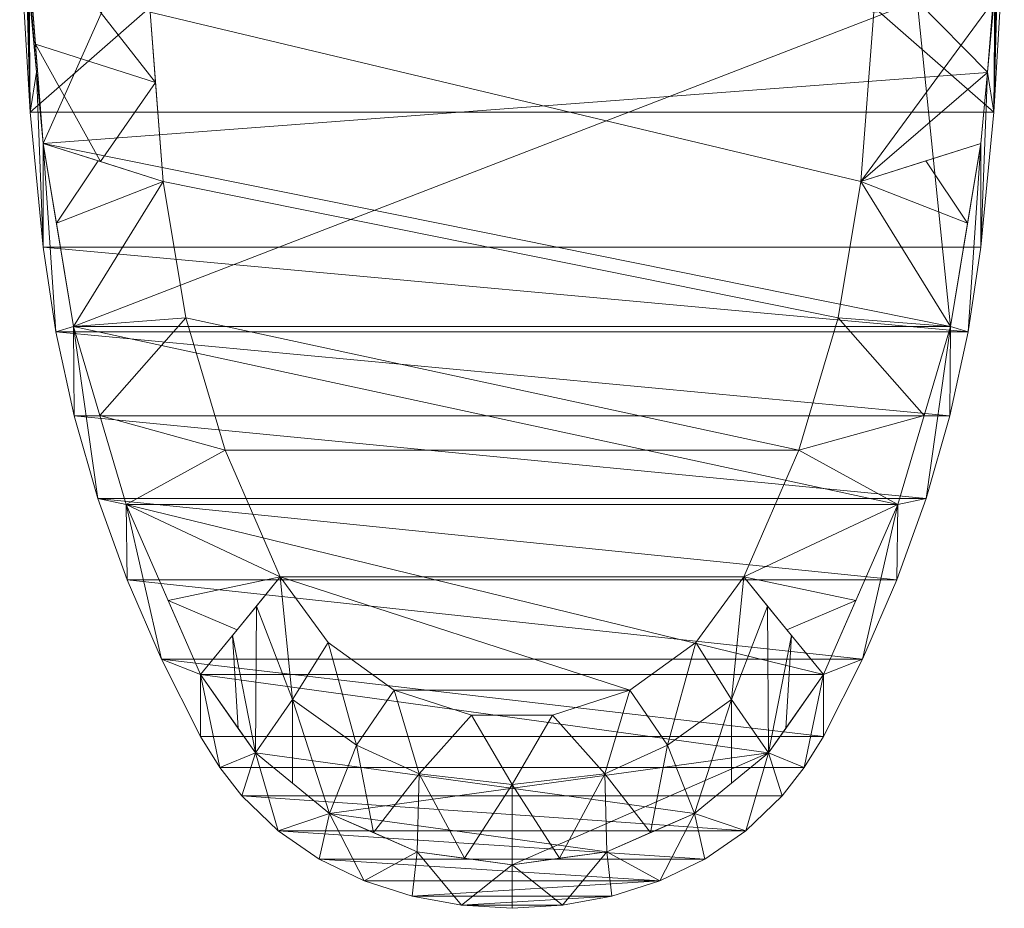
# Model space of a CAD drawing. Header units: millimetres. Extents: x -244 to 208, y -815 to -25.
# Tile 1 of 7: x -208 to 208, y -815 to -440. Entities that reach past the tile are written whole.
import ezdxf

# ---------------------------------------------------------------- set-up
doc = ezdxf.new("R2010")
doc.units = ezdxf.units.MM
doc.layers.add('M-520-M_DRAINAGE_FW', color=2, linetype='Continuous', lineweight=30)

# ---------------------------------------------------------------- blocks, each defined once
blk = doc.blocks.new('CEAS5017-0110400T0 - Aerozen G2 Smart Toilet-3819-3D View 1')
at = {"layer": 'M-520-M_DRAINAGE_FW', "lineweight": 9}
mesh = blk.add_polyface(dxfattribs=at)
corners = [(-207.63, -25, 393.63), (207.63, -25, 393.63), (207.63, -25.36, 393.63), (-207.63, -25.36, 393.63), (197.75, -492.34, 393.63), (184.92, -569.6, 393.63), (162.66, -644.69, 393.63), (131.31, -716.46, 393.63), (108.17, -749.51, 393.63), (76.94, -775.06, 393.63), (39.97, -791.19, 393.63), (0, -796.71, 393.63), (-39.97, -791.19, 393.63), (-76.94, -775.06, 393.63), (-108.17, -749.51, 393.63), (-131.31, -716.46, 393.63), (-162.66, -644.69, 393.63), (-184.92, -569.6, 393.63), (-197.75, -492.34, 393.63), (-200.6, -462.31, 393.63), (-202.97, -432.25, 393.63), (-170.86, -432.25, 393.63), (-170.86, -427.71, 393.63), (170.86, -427.71, 393.63), (170.86, -432.25, 393.63), (202.97, -432.25, 393.63), (200.6, -462.31, 393.63)]
mesh.append_faces([[corners[k] for k in face] for face in [(0, 1, 2, 3)]])
mesh.append_faces([[corners[k] for k in face] for face in [(21, 24, 17, 18), (17, 24, 5, 6)]], dxfattribs={"vtx0": -1, "vtx1": -1, "vtx3": -1})
mesh.append_faces([[corners[k] for k in face] for face in [(4, 5, 24, 26)]], dxfattribs={"vtx1": -1, "vtx2": -1})
mesh.append_faces([[corners[k] for k in face] for face in [(6, 7, 16, 17), (7, 8, 15, 16), (9, 10, 13, 14), (8, 9, 14, 15)]], dxfattribs={"vtx1": -1, "vtx3": -1})
mesh.append_faces([[corners[k] for k in face] for face in [(24, 25, 26), (19, 20, 21, 18)]], dxfattribs={"vtx2": -1})
mesh.append_faces([[corners[k] for k in face] for face in [(21, 22, 23, 24), (10, 11, 12, 13)]], dxfattribs={"vtx3": -1})
mesh = blk.add_polyface(dxfattribs=at)
corners = [(-207.63, -300.3, 390.43), (-205.16, -396.45, 390.43), (-197.75, -492.34, 390.43), (-184.92, -569.6, 390.43), (-162.66, -644.69, 390.43), (-131.31, -716.46, 390.43), (-108.17, -749.51, 390.43), (-76.94, -775.06, 390.43), (-39.97, -791.19, 390.43), (0, -796.71, 390.43), (39.97, -791.19, 390.43), (76.94, -775.06, 390.43), (108.17, -749.51, 390.43), (131.31, -716.46, 390.43), (162.66, -644.69, 390.43), (184.92, -569.6, 390.43), (197.75, -492.34, 390.43), (200.6, -462.4, 390.43), (202.96, -432.44, 390.43), (203.12, -430.19, 390.43), (203.27, -427.94, 390.43), (206.54, -364.16, 390.43), (207.63, -300.3, 390.43), (207.63, -30.28, 390.43), (-207.63, -30.28, 390.43)]
mesh.append_faces([[corners[k] for k in face] for face in [(7, 12, 5, 6), (3, 15, 2)]], dxfattribs={"vtx0": -1, "vtx1": -1})
mesh.append_faces([[corners[k] for k in face] for face in [(18, 1, 2, 17), (1, 18, 19)]], dxfattribs={"vtx0": -1, "vtx2": -1})
mesh.append_faces([[corners[k] for k in face] for face in [(1, 19, 20, 21), (12, 7, 8, 9)]], dxfattribs={"vtx0": -1, "vtx3": -1})
mesh.append_faces([[corners[k] for k in face] for face in [(24, 0, 22, 23)]], dxfattribs={"vtx1": -1})
mesh.append_faces([[corners[k] for k in face] for face in [(16, 17, 2, 15), (12, 13, 5)]], dxfattribs={"vtx1": -1, "vtx2": -1})
mesh.append_faces([[corners[k] for k in face] for face in [(0, 1, 21, 22), (3, 4, 14, 15), (4, 5, 13, 14)]], dxfattribs={"vtx1": -1, "vtx3": -1})
mesh.append_faces([[corners[k] for k in face] for face in [(9, 10, 11, 12)]], dxfattribs={"vtx3": -1})
mesh = blk.add_polyface(dxfattribs=at)
corners = [(154.51, -365.49), (152.67, -437.04), (147.16, -508.4), (137.61, -565.89), (121.04, -621.77), (97.71, -675.18), (77.51, -702.87), (49.75, -722.98), (17.14, -733.55), (-17.14, -733.55), (-49.75, -722.98), (-77.51, -702.87), (-97.71, -675.18), (-121.04, -621.77), (-137.61, -565.89), (-147.16, -508.4), (-152.67, -437.04), (-154.51, -365.49), (-154.51, -63.04), (154.51, -63.04)]
mesh.append_faces([[corners[k] for k in face] for face in [(13, 4, 5, 12), (4, 13, 14)]], dxfattribs={"vtx0": -1, "vtx2": -1})
mesh.append_faces([[corners[k] for k in face] for face in [(0, 1, 17), (6, 7, 12, 5)]], dxfattribs={"vtx1": -1, "vtx2": -1})
mesh.append_faces([[corners[k] for k in face] for face in [(1, 2, 16, 17), (2, 3, 15, 16), (14, 15, 3, 4)]], dxfattribs={"vtx1": -1, "vtx3": -1})
mesh.append_faces([[corners[k] for k in face] for face in [(18, 19, 0, 17)]], dxfattribs={"vtx2": -1})
mesh.append_faces([[corners[k] for k in face] for face in [(10, 11, 12, 7)]], dxfattribs={"vtx2": -1, "vtx3": -1})
mesh.append_faces([[corners[k] for k in face] for face in [(7, 8, 9, 10)]], dxfattribs={"vtx3": -1})
mesh = blk.add_polyface(dxfattribs=at)
corners = [(207.63, -218.62, 565), (-207.63, -218.62, 565), (-207.63, -240.64, 557.39), (-207.63, -262.73, 550), (-175.36, -262.73, 550), (-170.86, -262.73, 550), (-170.86, -275.31, 545.89), (-170.86, -287.92, 541.84), (-170.86, -300.56, 537.87), (-170.86, -313.21, 533.96), (-170.62, -315.36, 533.3), (-169.93, -317.42, 532.68), (-168.8, -319.29, 532.11), (-167.27, -320.88, 531.63), (-165.41, -322.11, 531.25), (-163.31, -322.9, 531.01), (-161.07, -323.21, 530.92), (-96.65, -324.3, 530.59), (-32.22, -324.85, 530.43), (32.22, -324.85, 530.43), (96.65, -324.3, 530.59), (161.07, -323.21, 530.92), (163.31, -322.9, 531.02), (165.41, -322.11, 531.25), (167.27, -320.88, 531.63), (168.8, -319.29, 532.11), (169.93, -317.41, 532.68), (170.62, -315.36, 533.3), (170.86, -313.21, 533.96), (170.86, -300.56, 537.87), (170.86, -287.92, 541.84), (170.86, -275.31, 545.89), (170.86, -262.73, 550), (175.36, -262.73, 550), (207.63, -262.73, 550), (207.63, -240.64, 557.39), (-113.88, -767.65, 440.62), (113.88, -767.65, 440.62), (123.28, -755.61, 441.96), (131.31, -742.63, 443.47), (147.83, -709.99, 447.58), (162.3, -676.46, 452.26), (174.61, -642.17, 457.53), (184.68, -607.25, 463.41), (192.42, -571.85, 469.91), (197.75, -536.13, 477), (203.21, -479.18, 489.45), (206.52, -422.39, 503.29), (207.63, -365.87, 518.49), (207.63, -316.31, 533.01), (207.63, -267.06, 548.57), (175.36, -267.06, 548.57), (175.36, -290.1, 541.15), (175.36, -313.21, 533.96), (175.02, -316.33, 533.01), (174.01, -319.31, 532.1), (172.37, -322.03, 531.28), (170.15, -324.34, 530.58), (167.46, -326.12, 530.05), (164.41, -327.27, 529.7), (161.16, -327.7, 529.57), (96.7, -328.8, 529.25), (32.24, -329.35, 529.08), (-32.24, -329.35, 529.08), (-96.7, -328.8, 529.25), (-161.16, -327.7, 529.57), (-164.41, -327.27, 529.7), (-167.46, -326.12, 530.05), (-170.16, -324.33, 530.58), (-172.37, -322.02, 531.28), (-174.01, -319.31, 532.1), (-175.02, -316.32, 533.01), (-175.36, -313.21, 533.96), (-175.36, -290.1, 541.15), (-175.36, -267.06, 548.57), (-207.63, -267.06, 548.57), (-207.63, -316.31, 533.01), (-207.63, -365.87, 518.49), (-206.52, -422.39, 503.29), (-203.21, -479.18, 489.45), (-197.75, -536.13, 477), (-192.42, -571.86, 469.9), (-184.68, -607.26, 463.41), (-174.61, -642.17, 457.53), (-162.3, -676.46, 452.26), (-147.83, -709.99, 447.58), (-131.31, -742.63, 443.47), (-123.28, -755.61, 441.96), (207.63, -291.68, 540.79), (-207.63, -291.68, 540.79)]
mesh.append_faces([[corners[k] for k in face] for face in [(35, 32, 33, 34), (38, 87, 36, 37)]], dxfattribs={"vtx0": -1})
mesh.append_faces([[corners[k] for k in face] for face in [(18, 8, 17), (11, 17, 10), (14, 16, 13), (28, 20, 27), (24, 21, 23), (10, 17, 9), (31, 19, 30), (29, 20, 28), (30, 19, 29), (42, 83, 41), (40, 85, 39), (73, 89, 72), (68, 77, 67), (67, 77, 66), (72, 76, 71), (77, 68, 76), (58, 48, 57), (54, 49, 53), (56, 49, 55), (59, 48, 58)]], dxfattribs={"vtx0": -1, "vtx1": -1})
mesh.append_faces([[corners[k] for k in face] for face in [(35, 2, 5, 32)]], dxfattribs={"vtx0": -1, "vtx1": -1, "vtx2": -1, "vtx3": -1})
mesh.append_faces([[corners[k] for k in face] for face in [(11, 16, 17), (16, 12, 13), (16, 11, 12), (21, 24, 25), (18, 7, 8), (32, 5, 6, 31), (39, 85, 86), (40, 84, 85), (39, 86, 87, 38), (78, 63, 64), (44, 80, 81), (46, 79, 80, 45), (42, 82, 83), (64, 77, 78), (82, 42, 43), (62, 46, 47), (76, 68, 69), (77, 64, 65), (77, 65, 66), (76, 70, 71), (48, 59, 60), (48, 60, 61), (49, 56, 57), (49, 54, 55), (88, 52, 53), (53, 49, 88)]], dxfattribs={"vtx0": -1, "vtx2": -1})
mesh.append_faces([[corners[k] for k in face] for face in [(15, 16, 14), (74, 75, 73), (51, 52, 50)]], dxfattribs={"vtx1": -1})
mesh.append_faces([[corners[k] for k in face] for face in [(20, 21, 26), (25, 26, 21), (26, 27, 20), (19, 20, 29), (6, 7, 18), (8, 9, 17), (83, 84, 41), (78, 79, 63), (81, 82, 43), (40, 41, 84), (43, 44, 81), (44, 45, 80), (47, 48, 61), (61, 62, 47), (88, 50, 52), (75, 89, 73), (89, 76, 72), (69, 70, 76), (48, 49, 57)]], dxfattribs={"vtx1": -1, "vtx2": -1})
mesh.append_faces([[corners[k] for k in face] for face in [(18, 19, 31, 6), (62, 63, 79, 46)]], dxfattribs={"vtx1": -1, "vtx2": -1, "vtx3": -1})
mesh.append_faces([[corners[k] for k in face] for face in [(21, 22, 23), (0, 1, 2, 35)]], dxfattribs={"vtx2": -1})
mesh.append_faces([[corners[k] for k in face] for face in [(2, 3, 4, 5)]], dxfattribs={"vtx3": -1})
mesh = blk.add_polyface(dxfattribs=at)
corners = [(-197.75, -492.34, 393.63), (-197.75, -536.13, 477), (-203.21, -479.18, 489.45), (-206.52, -422.39, 503.29), (-207.63, -365.87, 518.49), (-207.63, -326.99, 444.45), (-206.97, -369.46, 430.67), (-204.99, -411.89, 416.9), (-204.54, -418.42, 413.91), (-204.07, -424.08, 409.5), (-203.59, -428.58, 403.92), (-203.26, -430.98, 398.98), (-202.97, -432.25, 393.63), (-200.6, -462.31, 393.63), (-207.63, -324.87, 440.41), (-207.63, -300.3, 393.63), (-207.58, -314.47, 393.63), (-207.42, -328.63, 393.63), (-207.15, -342.8, 393.63), (-206.77, -356.96, 393.63), (-206.29, -371.12, 393.63), (-205.7, -385.28, 393.63), (-205, -399.43, 393.63), (-204.2, -413.57, 393.63), (-203.29, -427.71, 393.63), (-203.5, -426.64, 397.73), (-203.76, -424.77, 401.52), (-204.16, -420.92, 406.3), (-204.56, -416.08, 410.07), (-204.94, -410.5, 412.62), (-206.96, -367.71, 426.51)]
mesh.append_faces([[corners[k] for k in face] for face in [(25, 23, 24)]], dxfattribs={"vtx0": -1})
mesh.append_faces([[corners[k] for k in face] for face in [(3, 7, 2), (6, 3, 5), (11, 13, 10), (10, 2, 9), (18, 30, 17), (30, 20, 29), (29, 21, 28), (21, 29, 20)]], dxfattribs={"vtx0": -1, "vtx1": -1})
mesh.append_faces([[corners[k] for k in face] for face in [(10, 13, 2)]], dxfattribs={"vtx0": -1, "vtx1": -1, "vtx2": -1})
mesh.append_faces([[corners[k] for k in face] for face in [(2, 7, 8), (3, 6, 7), (13, 1, 2), (30, 15, 16), (28, 21, 22), (26, 22, 23), (22, 26, 27), (23, 25, 26)]], dxfattribs={"vtx0": -1, "vtx2": -1})
mesh.append_faces([[corners[k] for k in face] for face in [(4, 5, 3), (12, 13, 11), (14, 15, 30)]], dxfattribs={"vtx1": -1})
mesh.append_faces([[corners[k] for k in face] for face in [(8, 9, 2), (16, 17, 30), (19, 20, 30), (18, 19, 30), (27, 28, 22)]], dxfattribs={"vtx1": -1, "vtx2": -1})
mesh.append_faces([[corners[k] for k in face] for face in [(13, 0, 1)]], dxfattribs={"vtx2": -1})
mesh = blk.add_polyface(dxfattribs=at)
corners = [(-154.51, -365.49), (-152.67, -437.04), (-147.16, -508.4), (-197.75, -492.34, 390.43), (-205.16, -396.45, 390.43), (-207.63, -300.3, 390.43), (-173.48, -500.04, 203.11), (-200.98, -450.53, 390.43), (-150.39, -466.58), (-206.55, -342.22, 390.43), (-182.14, -331.58, 203.11), (-153.43, -407.41)]
mesh.append_faces([[corners[k] for k in face] for face in [(7, 8, 6), (10, 11, 9)]], dxfattribs={"vtx0": -1, "vtx1": -1, "vtx2": -1})
mesh.append_faces([[corners[k] for k in face] for face in [(8, 7, 4), (4, 11, 1), (11, 4, 9)]], dxfattribs={"vtx0": -1, "vtx2": -1})
mesh.append_faces([[corners[k] for k in face] for face in [(1, 8, 4)]], dxfattribs={"vtx1": -1, "vtx2": -1})
mesh.append_faces([[corners[k] for k in face] for face in [(8, 2, 6), (6, 3, 7), (10, 0, 11), (9, 5, 10)]], dxfattribs={"vtx2": -1})
mesh = blk.add_polyface(dxfattribs=at)
corners = [(147.16, -508.4), (152.67, -437.04), (154.51, -365.49), (207.63, -300.3, 390.43), (206.54, -364.16, 390.43), (203.27, -427.94, 390.43), (203.12, -430.19, 390.43), (202.96, -432.44, 390.43), (200.6, -462.4, 390.43), (197.75, -492.34, 390.43)]
mesh.append_faces([[corners[k] for k in face] for face in [(7, 1, 6)]], dxfattribs={"vtx0": -1, "vtx1": -1})
mesh.append_faces([[corners[k] for k in face] for face in [(4, 1, 2), (1, 4, 5), (1, 5, 6), (7, 0, 1), (0, 7, 8)]], dxfattribs={"vtx0": -1, "vtx2": -1})
mesh.append_faces([[corners[k] for k in face] for face in [(3, 4, 2)]], dxfattribs={"vtx1": -1})
mesh.append_faces([[corners[k] for k in face] for face in [(8, 9, 0)]], dxfattribs={"vtx2": -1})
mesh = blk.add_polyface(dxfattribs=at)
corners = [(197.75, -536.13, 477), (197.75, -492.34, 393.63), (200.6, -462.31, 393.63), (202.97, -432.25, 393.63), (203.26, -430.98, 398.98), (203.59, -428.58, 403.92), (204.07, -424.08, 409.5), (204.54, -418.42, 413.91), (204.99, -411.89, 416.9), (206.97, -369.46, 430.67), (207.63, -326.99, 444.45), (207.63, -365.87, 518.49), (206.52, -422.39, 503.29), (203.21, -479.18, 489.45), (207.63, -300.3, 393.63), (207.63, -324.87, 440.41), (206.96, -367.71, 426.51), (204.94, -410.5, 412.62), (204.56, -416.08, 410.07), (204.16, -420.92, 406.3), (203.76, -424.77, 401.52), (203.5, -426.64, 397.73), (203.29, -427.71, 393.63), (204.2, -413.57, 393.63), (205, -399.43, 393.63), (205.7, -385.28, 393.63), (206.29, -371.12, 393.63), (206.77, -356.96, 393.63), (207.15, -342.8, 393.63), (207.42, -328.63, 393.63), (207.58, -314.47, 393.63)]
mesh.append_faces([[corners[k] for k in face] for face in [(4, 2, 3)]], dxfattribs={"vtx0": -1})
mesh.append_faces([[corners[k] for k in face] for face in [(0, 2, 13), (8, 13, 7), (9, 12, 8), (7, 13, 6), (21, 23, 20), (20, 24, 19), (17, 26, 16), (29, 16, 28), (14, 16, 30), (26, 17, 25)]], dxfattribs={"vtx0": -1, "vtx1": -1})
mesh.append_faces([[corners[k] for k in face] for face in [(5, 13, 2)]], dxfattribs={"vtx0": -1, "vtx1": -1, "vtx2": -1})
mesh.append_faces([[corners[k] for k in face] for face in [(13, 5, 6), (8, 12, 13), (12, 9, 10), (20, 23, 24), (25, 17, 18), (18, 24, 25), (16, 26, 27), (16, 27, 28), (16, 29, 30)]], dxfattribs={"vtx0": -1, "vtx2": -1})
mesh.append_faces([[corners[k] for k in face] for face in [(4, 5, 2), (18, 19, 24)]], dxfattribs={"vtx1": -1, "vtx2": -1})
mesh.append_faces([[corners[k] for k in face] for face in [(0, 1, 2), (10, 11, 12), (21, 22, 23), (14, 15, 16)]], dxfattribs={"vtx2": -1})
mesh = blk.add_polyface(dxfattribs=at)
corners = [(-197.75, -492.34, 393.63), (-184.92, -569.6, 393.63), (-162.66, -644.69, 393.63), (-131.31, -716.46, 393.63), (-131.31, -742.63, 443.47), (-147.83, -709.99, 447.58), (-162.3, -676.46, 452.26), (-174.61, -642.17, 457.53), (-184.68, -607.26, 463.41), (-192.42, -571.86, 469.9), (-197.75, -536.13, 477)]
mesh.append_faces([[corners[k] for k in face] for face in [(5, 3, 4)]], dxfattribs={"vtx0": -1})
mesh.append_faces([[corners[k] for k in face] for face in [(2, 7, 1)]], dxfattribs={"vtx0": -1, "vtx1": -1})
mesh.append_faces([[corners[k] for k in face] for face in [(1, 7, 8), (5, 2, 3)]], dxfattribs={"vtx0": -1, "vtx2": -1})
mesh.append_faces([[corners[k] for k in face] for face in [(0, 1, 9), (8, 9, 1), (6, 7, 2), (5, 6, 2)]], dxfattribs={"vtx1": -1, "vtx2": -1})
mesh.append_faces([[corners[k] for k in face] for face in [(9, 10, 0)]], dxfattribs={"vtx2": -1})
mesh = blk.add_polyface(dxfattribs=at)
corners = [(-147.16, -508.4), (-137.61, -565.89), (-121.04, -621.77), (-97.71, -675.18), (-131.31, -716.46, 390.43), (-162.66, -644.69, 390.43), (-184.92, -569.6, 390.43), (-197.75, -492.34, 390.43), (-115.93, -697.57, 211.75), (-144.98, -685.16, 390.43), (-192.15, -526.03, 390.43), (-174.6, -499.69, 211.75), (-173.79, -607.14, 390.43)]
mesh.append_faces([[corners[k] for k in face] for face in [(3, 5, 2), (12, 2, 5), (2, 12, 1)]], dxfattribs={"vtx0": -1, "vtx1": -1})
mesh.append_faces([[corners[k] for k in face] for face in [(3, 9, 5), (10, 11, 0), (6, 0, 1), (0, 6, 10)]], dxfattribs={"vtx0": -1, "vtx2": -1})
mesh.append_faces([[corners[k] for k in face] for face in [(3, 8, 9), (12, 6, 1)]], dxfattribs={"vtx1": -1, "vtx2": -1})
mesh.append_faces([[corners[k] for k in face] for face in [(8, 4, 9), (10, 7, 11)]], dxfattribs={"vtx2": -1})
mesh = blk.add_polyface(dxfattribs=at)
corners = [(97.71, -675.18), (121.04, -621.77), (137.61, -565.89), (147.16, -508.4), (197.75, -492.34, 390.43), (184.92, -569.6, 390.43), (162.66, -644.69, 390.43), (131.31, -716.46, 390.43), (174.6, -499.69, 211.75), (192.15, -526.03, 390.43), (144.98, -685.16, 390.43), (115.93, -697.57, 211.75), (173.79, -607.14, 390.43)]
mesh.append_faces([[corners[k] for k in face] for face in [(3, 5, 2), (12, 2, 5), (2, 12, 1)]], dxfattribs={"vtx0": -1, "vtx1": -1})
mesh.append_faces([[corners[k] for k in face] for face in [(3, 9, 5), (10, 11, 0), (6, 0, 1), (0, 6, 10)]], dxfattribs={"vtx0": -1, "vtx2": -1})
mesh.append_faces([[corners[k] for k in face] for face in [(3, 8, 9), (12, 6, 1)]], dxfattribs={"vtx1": -1, "vtx2": -1})
mesh.append_faces([[corners[k] for k in face] for face in [(8, 4, 9), (10, 7, 11)]], dxfattribs={"vtx2": -1})
mesh = blk.add_polyface(dxfattribs=at)
corners = [(131.31, -716.46, 393.63), (162.66, -644.69, 393.63), (184.92, -569.6, 393.63), (197.75, -492.34, 393.63), (197.75, -536.13, 477), (192.42, -571.85, 469.91), (184.68, -607.25, 463.41), (174.61, -642.17, 457.53), (162.3, -676.46, 452.26), (147.83, -709.99, 447.58), (131.31, -742.63, 443.47)]
mesh.append_faces([[corners[k] for k in face] for face in [(2, 7, 1)]], dxfattribs={"vtx0": -1, "vtx1": -1})
mesh.append_faces([[corners[k] for k in face] for face in [(1, 7, 8), (5, 2, 3)]], dxfattribs={"vtx0": -1, "vtx2": -1})
mesh.append_faces([[corners[k] for k in face] for face in [(4, 5, 3)]], dxfattribs={"vtx1": -1})
mesh.append_faces([[corners[k] for k in face] for face in [(0, 1, 9), (8, 9, 1), (6, 7, 2), (5, 6, 2)]], dxfattribs={"vtx1": -1, "vtx2": -1})
mesh.append_faces([[corners[k] for k in face] for face in [(9, 10, 0)]], dxfattribs={"vtx2": -1})
mesh = blk.add_polyface(dxfattribs=at)
corners = [(-97.71, -675.18), (-77.51, -702.87), (-49.75, -722.98), (-17.14, -733.55), (17.14, -733.55), (49.75, -722.98), (77.51, -702.87), (97.71, -675.18), (131.31, -716.46, 390.43), (108.17, -749.51, 390.43), (76.94, -775.06, 390.43), (39.97, -791.19, 390.43), (0, -796.71, 390.43), (-39.97, -791.19, 390.43), (-76.94, -775.06, 390.43), (-108.17, -749.51, 390.43), (-131.31, -716.46, 390.43), (117.84, -699.91, 233.92), (-117.84, -699.91, 233.92), (92.56, -726.94, 197.33), (-92.56, -726.94, 197.33), (65.56, -746.2, 185.75), (-65.56, -746.2, 185.75), (39.16, -758.26, 186.39), (-39.16, -758.26, 186.39), (0, -762.83, 176.48), (19.98, -793.95, 390.43), (-19.98, -793.95, 390.43), (115.43, -739.14, 390.43), (-115.43, -739.14, 390.43), (107.78, -687.54, 116.96), (92.56, -762.28, 390.43), (-107.78, -687.54, 116.96), (-92.56, -762.28, 390.43), (58.45, -783.12, 390.43), (-58.45, -783.12, 390.43)]
mesh.append_faces([[corners[k] for k in face] for face in [(17, 9, 30), (27, 25, 12), (10, 19, 31), (35, 24, 13)]], dxfattribs={"vtx0": -1, "vtx1": -1})
mesh.append_faces([[corners[k] for k in face] for face in [(19, 21, 6), (23, 21, 34), (5, 21, 23), (20, 22, 14), (26, 25, 23), (24, 3, 25), (9, 19, 30), (22, 2, 24), (22, 20, 1), (25, 27, 24), (24, 35, 22), (21, 19, 10), (15, 32, 20), (23, 25, 4)]], dxfattribs={"vtx0": -1, "vtx1": -1, "vtx2": -1})
mesh.append_faces([[corners[k] for k in face] for face in [(19, 6, 7), (20, 14, 33), (19, 9, 31), (21, 10, 34), (22, 1, 2), (19, 7, 30), (25, 3, 4), (23, 11, 26), (20, 32, 0), (17, 28, 9), (15, 18, 32)]], dxfattribs={"vtx0": -1, "vtx2": -1})
mesh.append_faces([[corners[k] for k in face] for face in [(2, 3, 24), (26, 12, 25), (4, 5, 23), (5, 6, 21), (15, 29, 18), (34, 11, 23), (0, 1, 20), (27, 13, 24), (33, 15, 20), (35, 14, 22)]], dxfattribs={"vtx1": -1, "vtx2": -1})
mesh.append_faces([[corners[k] for k in face] for face in [(17, 8, 28), (29, 16, 18)]], dxfattribs={"vtx2": -1})
mesh = blk.add_polyface(dxfattribs=at)
corners = [(-131.31, -716.46, 393.63), (-108.17, -749.51, 393.63), (-76.94, -775.06, 393.63), (-39.97, -791.19, 393.63), (0, -796.71, 393.63), (39.97, -791.19, 393.63), (76.94, -775.06, 393.63), (108.17, -749.51, 393.63), (131.31, -716.46, 393.63), (131.31, -742.63, 443.47), (123.28, -755.61, 441.96), (113.88, -767.65, 440.62), (98.68, -782.35, 438.38), (81.31, -794.32, 435.59), (62.3, -803.5, 432.83), (42.14, -809.95, 430.55), (21.25, -813.78, 429.06), (0, -815.04, 428.55), (-21.25, -813.78, 429.06), (-42.14, -809.95, 430.55), (-62.3, -803.5, 432.83), (-81.3, -794.32, 435.59), (-98.68, -782.36, 438.38), (-113.88, -767.65, 440.62), (-123.28, -755.61, 441.96), (-131.31, -742.63, 443.47)]
mesh.append_faces([[corners[k] for k in face] for face in [(1, 24, 0), (2, 22, 1), (18, 4, 17), (4, 18, 3), (24, 1, 23), (14, 6, 13), (13, 6, 12)]], dxfattribs={"vtx0": -1, "vtx1": -1})
mesh.append_faces([[corners[k] for k in face] for face in [(3, 18, 19), (2, 21, 22), (4, 16, 17), (12, 6, 7), (10, 7, 8), (7, 10, 11)]], dxfattribs={"vtx0": -1, "vtx2": -1})
mesh.append_faces([[corners[k] for k in face] for face in [(25, 0, 24)]], dxfattribs={"vtx1": -1})
mesh.append_faces([[corners[k] for k in face] for face in [(2, 3, 20), (19, 20, 3), (22, 23, 1), (20, 21, 2), (4, 5, 16), (15, 16, 5), (5, 6, 14), (14, 15, 5), (11, 12, 7)]], dxfattribs={"vtx1": -1, "vtx2": -1})
mesh.append_faces([[corners[k] for k in face] for face in [(8, 9, 10)]], dxfattribs={"vtx2": -1})
mesh = blk.add_polyface(dxfattribs=at)
corners = [(113.88, -767.65, 440.62), (-113.88, -767.65, 440.62), (-98.68, -782.36, 438.38), (-81.3, -794.32, 435.59), (-62.3, -803.5, 432.83), (-42.14, -809.95, 430.55), (-21.25, -813.78, 429.06), (0, -815.04, 428.55), (21.25, -813.78, 429.06), (42.14, -809.95, 430.55), (62.3, -803.5, 432.83), (81.31, -794.32, 435.59), (98.68, -782.35, 438.38)]
mesh.append_faces([[corners[k] for k in face] for face in [(1, 12, 0)]], dxfattribs={"vtx0": -1})
mesh.append_faces([[corners[k] for k in face] for face in [(3, 11, 2)]], dxfattribs={"vtx0": -1, "vtx1": -1})
mesh.append_faces([[corners[k] for k in face] for face in [(6, 8, 9), (9, 5, 6), (5, 9, 10), (2, 11, 12), (10, 3, 4), (12, 1, 2)]], dxfattribs={"vtx0": -1, "vtx2": -1})
mesh.append_faces([[corners[k] for k in face] for face in [(4, 5, 10), (10, 11, 3)]], dxfattribs={"vtx1": -1, "vtx2": -1})
mesh.append_faces([[corners[k] for k in face] for face in [(6, 7, 8)]], dxfattribs={"vtx2": -1})

msp = doc.modelspace()

# ---------------------------------------------------------------- block references
at = {"layer": 'M-520-M_DRAINAGE_FW', "lineweight": 9}
msp.add_blockref('CEAS5017-0110400T0 - Aerozen G2 Smart Toilet-3819-3D View 1', (0, 0), dxfattribs=at)

doc.saveas('drawing.dxf')
